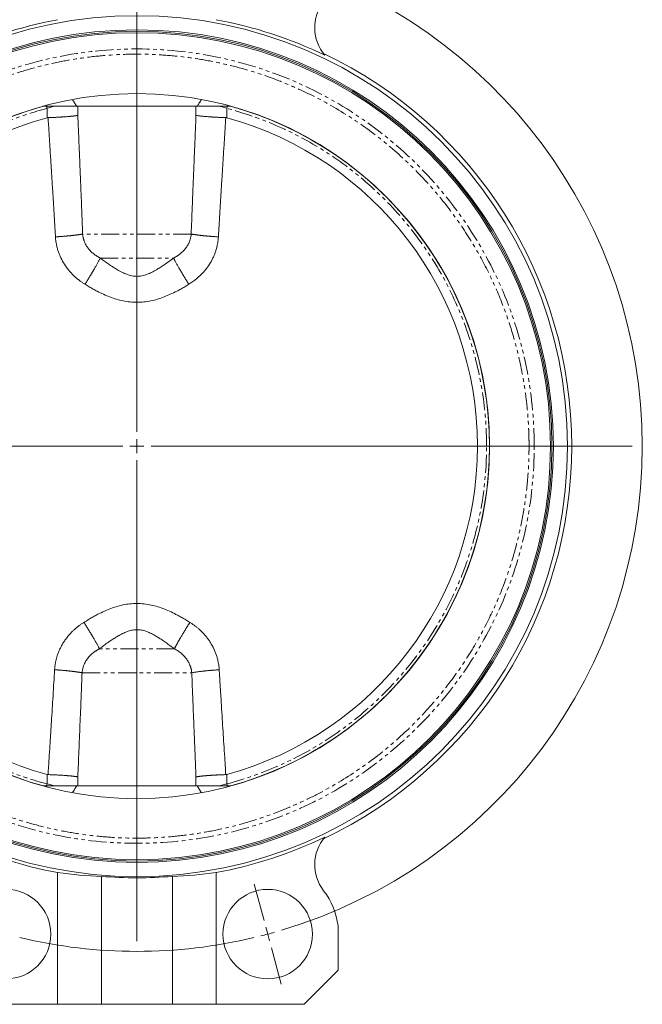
# Model space of a CAD drawing. Header units: millimetres. Extents: x -177 to 753, y -234 to 580.
# Tile 3 of 10: x -40 to 180, y 51 to 399. Entities that reach past the tile are written whole.
import ezdxf

# ---------------------------------------------------------------- set-up
doc = ezdxf.new("R2010")
doc.units = ezdxf.units.MM
doc.linetypes.add('PHANTOM', pattern=[12.7, 6.35, -1.27, 1.27, -1.27, 1.27, -1.27])

# ---------------------------------------------------------------- blocks, each defined once
blk = doc.blocks.new('SW_CENTERMARKSYMBOL_4')
at = {"color": 0, "linetype": 'Continuous', "lineweight": 0}
for p, q in [((46.17, -167.32), (46.17, 2.5)), ((46.17, -172.32), (46.17, -169.82)), ((41.17, -172.32), (-128.65, -172.32)), ((46.17, -172.32), (43.67, -172.32)), ((46.17, -172.32), (46.17, -174.82)), ((46.17, -172.32), (48.67, -172.32)), ((51.17, -172.32), (220.99, -172.32)), ((46.17, -177.32), (46.17, -347.14)), ((91.05, -339.81), (87.61, -326.97)), ((92.35, -344.64), (91.7, -342.23)), ((92.35, -344.64), (92.99, -347.06)), ((93.64, -349.47), (97.08, -362.32))]:
    blk.add_line(p, q, dxfattribs=at)
for start, end in [(286.6058, 73.3942), (285, 285.8029), (256.6058, 283.3942), (284.1971, 285)]:
    blk.add_arc((46.17, -172.32), 178.4, start, end, dxfattribs=at)

msp = doc.modelspace()

# ---------------------------------------------------------------- linework, layer by layer
at = {"color": 7, "linetype": 'Continuous', "lineweight": 15}
for p, q in [((-31.77, 368.14), (-19.87, 368.14)), ((-27.68, 368.14), (-30.34, 367.43)), ((-19.87, 368.14), (22.66, 368.14)), ((22.66, 368.14), (34.57, 368.14)), ((33.14, 367.43), (30.48, 368.14)), ((-30.34, 128.85), (-27.69, 128.14)), ((33.14, 128.85), (30.48, 128.14)), ((-19.87, 128.14), (-31.77, 128.14)), ((22.66, 128.14), (-19.87, 128.14)), ((34.57, 128.14), (22.66, 128.14)), ((-26.6, 51.14), (-26.6, 97.55)), ((29.4, 51.14), (29.4, 97.55)), ((-11.1, 96.22), (-11.1, 51.14)), ((13.9, 51.14), (13.9, 96.22)), ((72.4, 63.14), (72.4, 78.76)), ((60.4, 51.14), (72.4, 63.14)), ((-57.6, 51.14), (-26.6, 51.14)), ((-26.6, 51.14), (-11.1, 51.14)), ((-11.1, 51.14), (13.9, 51.14)), ((0.17, 51.04), (0.17, 51.14)), ((0.17, 51.04), (0.41, 51.04)), ((0.41, 51.04), (0.41, 51.14)), ((0.41, 51.04), (1.05, 51.04)), ((1.05, 51.04), (1.05, 51.14)), ((3.52, 51.04), (3.52, 51.14)), ((13.9, 51.14), (29.4, 51.14)), ((29.4, 51.14), (60.4, 51.14))]:
    msp.add_line(p, q, dxfattribs=at)
at = {"color": 8, "linetype": 'PHANTOM', "lineweight": 0}
for p, q in [((-30.34, 367.43), (-30.34, 364.07)), ((-19.46, 364.92), (-19.46, 368.14)), ((22.25, 368.14), (22.25, 364.92)), ((33.14, 364.07), (33.14, 367.43)), ((20.55, 323.04), (-17.76, 323.04)), ((-11.53, 314.56), (14.33, 314.56)), ((14.6, 176.58), (-11.81, 176.58)), ((-17.96, 168.1), (20.75, 168.1)), ((-30.34, 132.21), (-30.34, 128.85)), ((33.14, 132.21), (33.14, 128.85)), ((-19.46, 128.14), (-19.46, 131.36)), ((22.25, 131.36), (22.25, 128.14)), ((2.18, 51.04), (2.18, 51.14))]:
    msp.add_line(p, q, dxfattribs=at)
at = {"color": 7, "linetype": 'Continuous', "lineweight": 15}
for centre, radius in [((1.4, 248.14), 152), ((1.4, 248.14), 147), ((1.4, 248.14), 146.5), ((1.4, 248.14), 124.5), ((-44.78, 75.82), 15.8), ((47.57, 75.82), 15.8)]:
    msp.add_circle(centre, radius, dxfattribs=at)
for centre, radius, start, end in [((79.16, 395.93), 15, 142.1698, 220.5162), ((1.4, 248.14), 153.17, 100.5333, 115.6756), ((1.4, 248.14), 153.17, 64.3244, 79.4667), ((1.4, 248.14), 146, 0, 180), ((1.4, 248.14), 153.5, 295.4135, 64.5865), ((1.4, 248.14), 124.45, 105.3682, 254.6318), ((1.4, 248.14), 124.45, 285.3682, 74.6318), ((1.4, 248.14), 120.2, 105.3112, 254.6888), ((1.4, 248.14), 120.2, 285.3112, 74.6888), ((1.4, 248.14), 146, 180, 360), ((1.4, 248.14), 153.17, 244.3244, 259.4667), ((1.4, 248.14), 153.17, 280.5333, 295.6756), ((79.16, 100.35), 15, 139.4838, 217.8302), ((1.4, 248.14), 152.43, 265.2963, 274.7037), ((47.57, 75.82), 25, 6.7506, 37.8302)]:
    msp.add_arc(centre, radius, start, end, dxfattribs=at)
at = {"color": 8, "linetype": 'PHANTOM', "lineweight": 0}
for start, end in [(0, 180), (180, 0)]:
    msp.add_arc((1.4, 248.14), 140.25, start, end, dxfattribs=at)
at = {"color": 7, "linetype": 'Continuous', "lineweight": 15}
for centre, start_param, end_param in [((-5.37, 248.14), 4.572436, 4.674708), ((8.16, 248.14), 4.75007, 4.852342)]:
    msp.add_ellipse(centre, major_axis=(152.22, 0), ratio=0.999012, start_param=start_param, end_param=end_param, dxfattribs=at)
at = {"color": 8, "linetype": 'PHANTOM', "lineweight": 0}
for points, knots in [([(139.81, 248.14), (139.81, 248.51), (139.81, 249.26), (139.8, 250.37), (139.78, 251.49), (139.74, 252.6), (139.7, 253.72), (139.65, 254.83), (139.6, 255.95), (139.45, 258.27), (139.17, 261.8), (138.6, 266.62), (137.86, 271.52), (136.89, 276.59), (135.72, 281.72), (133.79, 288.85), (130.71, 297.98), (125.88, 309.09), (119.74, 320.33), (112.18, 331.51), (103.09, 342.42), (92.44, 352.77), (80.23, 362.28), (68.91, 369.19), (59.19, 374), (51.54, 377.25), (43.62, 380.05), (35.47, 382.39), (27.12, 384.24), (18.63, 385.57), (10.04, 386.38), (1.4, 386.65), (-7.25, 386.38), (-15.84, 385.57), (-24.33, 384.24), (-32.68, 382.39), (-40.83, 380.05), (-48.75, 377.25), (-56.4, 374), (-66.12, 369.19), (-77.44, 362.28), (-89.64, 352.77), (-100.3, 342.42), (-109.38, 331.51), (-116.95, 320.33), (-123.09, 309.09), (-127.92, 297.98), (-130.99, 288.85), (-132.92, 281.72), (-134.1, 276.59), (-135.06, 271.52), (-135.81, 266.62), (-136.37, 261.8), (-136.69, 257.9), (-136.86, 254.83), (-136.95, 252.6), (-137.01, 250.37), (-137.02, 248.88), (-137.02, 248.14)], [0, 0, 0, 0, 0.0025673, 0.0051341, 0.0077006, 0.010267, 0.0128334, 0.0154001, 0.017967, 0.0205346, 0.0314613, 0.0423891, 0.0540137, 0.0656394, 0.0779968, 0.0903553, 0.1165926, 0.144404, 0.1738197, 0.204846, 0.2374593, 0.2716004, 0.3071697, 0.3440234, 0.3628831, 0.3819903, 0.4013148, 0.4208243, 0.4404842, 0.4602586, 0.48011, 0.5000001, 0.5198902, 0.5397416, 0.559516, 0.5791759, 0.5986854, 0.6180099, 0.637117, 0.6559768, 0.6928305, 0.7283998, 0.7625409, 0.7951542, 0.8261804, 0.8555961, 0.8834076, 0.9096449, 0.9220022, 0.9343608, 0.9459853, 0.957611, 0.9685377, 0.9794656, 0.9845996, 0.9897325, 0.9948655, 1, 1, 1, 1]), ([(-30.34, 367.43), (-35.15, 366.15), (-40.1, 364.52), (-50.18, 360.42), (-55.32, 357.94), (-65.59, 351.99), (-70.73, 348.52), (-80.76, 340.49), (-85.65, 335.93), (-92.57, 328.26), (-94.81, 325.56), (-99.1, 319.9), (-101.16, 316.94), (-105.04, 310.76), (-106.87, 307.54), (-110.27, 300.88), (-111.83, 297.44), (-114.66, 290.35), (-115.92, 286.71), (-118.11, 279.28), (-119.04, 275.49), (-120.53, 267.8), (-121.09, 263.9), (-121.85, 256.05), (-122.04, 252.09), (-122.04, 244.19), (-121.85, 240.23), (-121.09, 232.38), (-120.53, 228.48), (-119.04, 220.79), (-118.11, 217), (-115.92, 209.57), (-114.66, 205.93), (-111.83, 198.84), (-110.27, 195.4), (-106.87, 188.74), (-105.04, 185.52), (-101.16, 179.34), (-99.1, 176.38), (-94.81, 170.72), (-92.57, 168.02), (-85.65, 160.35), (-80.76, 155.79), (-70.73, 147.76), (-65.59, 144.29), (-55.32, 138.34), (-50.18, 135.86), (-40.1, 131.76), (-35.15, 130.13), (-30.34, 128.85)], [0, 0, 0, 0, 0.0625, 0.0625, 0.125, 0.125, 0.1875, 0.1875, 0.25, 0.25, 0.28125, 0.28125, 0.3125, 0.3125, 0.34375, 0.34375, 0.375, 0.375, 0.40625, 0.40625, 0.4375, 0.4375, 0.46875, 0.46875, 0.5, 0.5, 0.53125, 0.53125, 0.5625, 0.5625, 0.59375, 0.59375, 0.625, 0.625, 0.65625, 0.65625, 0.6875, 0.6875, 0.71875, 0.71875, 0.75, 0.75, 0.8125, 0.8125, 0.875, 0.875, 0.9375, 0.9375, 1, 1, 1, 1]), ([(124.83, 248.14), (124.83, 254.41), (124.35, 260.84), (122.31, 273.82), (120.75, 280.36), (116.49, 293.27), (113.79, 299.64), (107.31, 311.92), (103.52, 317.82), (95, 328.91), (90.26, 334.09), (80.06, 343.52), (74.6, 347.76), (63.22, 355.2), (57.3, 358.39), (45.29, 363.7), (39.2, 365.82), (33.14, 367.43)], [0, 0, 0, 0, 0.125, 0.125, 0.25, 0.25, 0.375, 0.375, 0.5, 0.5, 0.625, 0.625, 0.75, 0.75, 0.875, 0.875, 1, 1, 1, 1]), ([(-137.02, 248.14), (-137.02, 247.77), (-137.02, 247.02), (-137, 245.91), (-136.98, 244.79), (-136.95, 243.68), (-136.91, 242.56), (-136.86, 241.45), (-136.8, 240.33), (-136.66, 238.01), (-136.37, 234.48), (-135.81, 229.66), (-135.06, 224.76), (-134.1, 219.69), (-132.92, 214.56), (-130.99, 207.43), (-127.92, 198.3), (-123.09, 187.19), (-116.95, 175.95), (-109.38, 164.77), (-100.3, 153.86), (-89.64, 143.51), (-77.44, 134), (-66.12, 127.09), (-56.4, 122.28), (-48.75, 119.03), (-40.83, 116.23), (-32.68, 113.89), (-24.33, 112.04), (-15.84, 110.71), (-7.25, 109.9), (1.4, 109.63), (10.04, 109.9), (18.63, 110.71), (27.12, 112.04), (35.47, 113.89), (43.62, 116.23), (51.54, 119.03), (59.19, 122.28), (68.91, 127.09), (80.23, 134), (92.44, 143.51), (103.09, 153.86), (112.18, 164.77), (119.74, 175.95), (125.88, 187.19), (130.71, 198.3), (133.79, 207.43), (135.72, 214.56), (136.89, 219.69), (137.86, 224.76), (138.6, 229.66), (139.17, 234.48), (139.48, 238.38), (139.66, 241.45), (139.75, 243.68), (139.8, 245.91), (139.81, 247.4), (139.81, 248.14)], [0, 0, 0, 0, 0.002567, 0.005134, 0.007701, 0.010267, 0.012833, 0.0154, 0.017967, 0.020535, 0.031461, 0.042389, 0.054014, 0.065639, 0.077997, 0.090355, 0.116593, 0.144404, 0.17382, 0.204846, 0.237459, 0.2716, 0.30717, 0.344023, 0.362883, 0.38199, 0.401315, 0.420824, 0.440484, 0.460259, 0.48011, 0.5, 0.51989, 0.539742, 0.559516, 0.579176, 0.598685, 0.61801, 0.637117, 0.655977, 0.692831, 0.7284, 0.762541, 0.795154, 0.82618, 0.855596, 0.883408, 0.909645, 0.922002, 0.934361, 0.945985, 0.957611, 0.968538, 0.979466, 0.9846, 0.989733, 0.994866, 1, 1, 1, 1]), ([(33.14, 128.85), (39.2, 130.46), (45.29, 132.58), (57.3, 137.89), (63.22, 141.08), (74.6, 148.52), (80.06, 152.76), (90.26, 162.19), (95, 167.37), (103.52, 178.46), (107.31, 184.36), (113.79, 196.64), (116.49, 203.01), (120.75, 215.92), (122.31, 222.46), (124.35, 235.44), (124.83, 241.87), (124.83, 248.14)], [0, 0, 0, 0, 0.125, 0.125, 0.25, 0.25, 0.375, 0.375, 0.5, 0.5, 0.625, 0.625, 0.75, 0.75, 0.875, 0.875, 1, 1, 1, 1]), ([(124.83, 248.14), (124.95, 248.14), (125.08, 248.14), (125.32, 248.14), (125.44, 248.14), (125.63, 248.14), (125.71, 248.14), (125.81, 248.14), (125.83, 248.14), (125.83, 248.14)], [0, 0, 0, 0, 0.25, 0.25, 0.5, 0.5, 0.75, 0.75, 1, 1, 1, 1]), ([(141.65, 248.14), (141.57, 248.14), (141.47, 248.14), (141.23, 248.14), (141.08, 248.14), (140.74, 248.14), (140.56, 248.14), (140.19, 248.14), (140, 248.14), (139.81, 248.14)], [0, 0, 0, 0, 0.25, 0.25, 0.5, 0.5, 0.75, 0.75, 1, 1, 1, 1]), ([(141.65, 248.14), (141.75, 248.14), (141.88, 248.14), (142.25, 248.14), (142.49, 248.14), (143.08, 248.14), (143.43, 248.14), (144.2, 248.14), (144.61, 248.14), (145.41, 248.14), (145.79, 248.14), (146.43, 248.14), (146.69, 248.14), (147.08, 248.14), (147.21, 248.14), (147.37, 248.14), (147.4, 248.14), (147.4, 248.14)], [0, 0, 0, 0, 0.125, 0.125, 0.25, 0.25, 0.375, 0.375, 0.5, 0.5, 0.625, 0.625, 0.75, 0.75, 0.875, 0.875, 1, 1, 1, 1])]:
    msp.add_open_spline(points, degree=3, knots=knots, dxfattribs=at)
at = {"color": 7, "linetype": 'Continuous', "lineweight": 15}
for points, knots in [([(-19.87, 368.14), (-20.12, 368.53), (-20.63, 369.33), (-21.13, 370.13), (-21.39, 370.54)], [0, 0, 0, 0, 0.491797, 1, 1, 1, 1]), ([(24.18, 370.54), (23.93, 370.13), (23.42, 369.33), (22.91, 368.53), (22.66, 368.14)], [0, 0, 0, 0, 0.508203, 1, 1, 1, 1]), ([(-30.53, 368.14), (-30.53, 368.13), (-30.52, 368.08), (-30.48, 367.96), (-30.42, 367.73), (-30.38, 367.55), (-30.34, 367.43)], [0, 0, 0, 0, 0.06737, 0.312678, 0.552987, 1, 1, 1, 1]), ([(33.33, 368.14), (33.32, 368.13), (33.31, 368.08), (33.28, 367.96), (33.22, 367.73), (33.17, 367.55), (33.14, 367.43)], [0, 0, 0, 0, 0.0673701, 0.3126782, 0.5529872, 1, 1, 1, 1]), ([(-19.46, 364.92), (-19.52, 364.92), (-19.63, 364.9), (-19.81, 364.87), (-20, 364.84), (-20.2, 364.81), (-20.41, 364.78), (-20.63, 364.76), (-20.86, 364.73), (-21.1, 364.7), (-21.36, 364.67), (-21.62, 364.64), (-21.89, 364.62), (-22.18, 364.59), (-22.47, 364.56), (-22.78, 364.54), (-23.1, 364.51), (-23.43, 364.48), (-23.77, 364.46), (-24.12, 364.43), (-24.48, 364.4), (-24.86, 364.38), (-25.25, 364.35), (-25.65, 364.33), (-26.07, 364.3), (-26.5, 364.28), (-26.95, 364.25), (-27.41, 364.23), (-27.88, 364.21), (-28.38, 364.19), (-28.89, 364.17), (-29.42, 364.15), (-29.78, 364.14), (-29.96, 364.13)], [0, 0, 0, 0, 0.029256, 0.058452, 0.087591, 0.116687, 0.145763, 0.174844, 0.203962, 0.233146, 0.26243, 0.291839, 0.321402, 0.351144, 0.381094, 0.411279, 0.44173, 0.472475, 0.503548, 0.534984, 0.566819, 0.599093, 0.63185, 0.665138, 0.699009, 0.73352, 0.768737, 0.804738, 0.841613, 0.879464, 0.918402, 0.958543, 1, 1, 1, 1]), ([(-27.36, 322.03), (-27.41, 322.87), (-27.51, 324.58), (-27.66, 327.17), (-27.82, 329.85), (-28.03, 333.37), (-28.31, 337.8), (-28.63, 343.02), (-28.97, 348.33), (-29.3, 353.54), (-29.63, 358.84), (-29.85, 362.34), (-29.96, 364.13)], [0, 0, 0, 0, 0.059615, 0.121152, 0.184614, 0.250001, 0.371426, 0.500004, 0.621639, 0.750001, 0.871794, 1, 1, 1, 1]), ([(-17.76, 323.04), (-17.82, 324.58), (-17.92, 327.28), (-18.06, 330.77), (-18.2, 334.38), (-18.37, 338.66), (-18.59, 343.95), (-18.81, 349.28), (-19.03, 354.52), (-19.25, 359.69), (-19.39, 363.18), (-19.46, 364.92)], [0, 0, 0, 0, 0.109897, 0.19323, 0.25, 0.367912, 0.5, 0.628838, 0.75, 0.875003, 1, 1, 1, 1]), ([(20.55, 323.04), (20.61, 324.58), (20.72, 327.28), (20.85, 330.77), (20.99, 334.37), (21.17, 338.66), (21.38, 343.95), (21.6, 349.28), (21.82, 354.52), (22.04, 359.69), (22.18, 363.18), (22.25, 364.92)], [0, 0, 0, 0, 0.109859, 0.193191, 0.25, 0.367913, 0.5, 0.628837, 0.75, 0.875003, 1, 1, 1, 1]), ([(32.76, 364.13), (32.64, 364.14), (32.39, 364.14), (32.02, 364.16), (31.66, 364.17), (31.29, 364.19), (30.92, 364.2), (30.55, 364.22), (30.18, 364.24), (29.81, 364.26), (29.44, 364.27), (29.07, 364.29), (28.7, 364.31), (28.34, 364.34), (27.97, 364.36), (27.6, 364.38), (27.24, 364.41), (26.88, 364.43), (26.43, 364.47), (25.91, 364.51), (25.33, 364.56), (24.79, 364.61), (24.28, 364.66), (23.81, 364.71), (23.36, 364.76), (22.96, 364.82), (22.58, 364.87), (22.36, 364.91), (22.25, 364.92)], [0, 0, 0, 0, 0.027658, 0.055451, 0.083383, 0.111463, 0.139703, 0.168124, 0.196746, 0.225594, 0.254693, 0.284069, 0.313747, 0.343752, 0.374113, 0.404859, 0.436021, 0.467634, 0.499738, 0.556237, 0.612044, 0.667354, 0.722357, 0.777244, 0.832224, 0.887534, 0.943405, 1, 1, 1, 1]), ([(32.76, 364.13), (32.7, 363.22), (32.59, 361.43), (32.42, 358.77), (32.26, 356.18), (32.04, 352.67), (31.76, 348.33), (31.43, 343.02), (31.1, 337.8), (30.77, 332.48), (30.46, 327.25), (30.25, 323.74), (30.16, 322.03)], [0, 0, 0, 0, 0.064905, 0.128206, 0.189904, 0.249999, 0.378362, 0.499997, 0.628575, 0.749999, 0.878848, 1, 1, 1, 1]), ([(-27.36, 322.03), (-27.25, 322.04), (-27.02, 322.05), (-26.67, 322.08), (-26.33, 322.1), (-26, 322.12), (-25.67, 322.14), (-25.35, 322.17), (-25.03, 322.19), (-24.71, 322.22), (-24.4, 322.24), (-24.1, 322.27), (-23.79, 322.29), (-23.5, 322.32), (-23.2, 322.35), (-22.91, 322.37), (-22.63, 322.4), (-22.34, 322.43), (-22.06, 322.46), (-21.79, 322.49), (-21.52, 322.52), (-21.25, 322.55), (-20.99, 322.58), (-20.73, 322.61), (-20.47, 322.64), (-20.22, 322.67), (-19.98, 322.7), (-19.73, 322.73), (-19.49, 322.76), (-19.26, 322.8), (-19.03, 322.83), (-18.81, 322.86), (-18.59, 322.9), (-18.37, 322.93), (-18.16, 322.97), (-17.96, 323), (-17.83, 323.03), (-17.76, 323.04)], [0, 0, 0, 0, 0.03046, 0.060551, 0.090294, 0.119713, 0.148833, 0.17768, 0.206282, 0.234664, 0.262855, 0.290882, 0.318769, 0.346541, 0.374219, 0.401824, 0.429376, 0.456893, 0.484394, 0.511898, 0.539424, 0.566991, 0.594617, 0.622321, 0.650124, 0.678047, 0.70611, 0.734337, 0.762751, 0.791378, 0.820243, 0.849375, 0.878803, 0.908555, 0.938656, 0.96913, 1, 1, 1, 1]), ([(-16.92, 305.29), (-17.06, 305.38), (-17.35, 305.56), (-17.78, 305.85), (-18.2, 306.14), (-18.62, 306.44), (-19.23, 306.9), (-20.02, 307.55), (-20.97, 308.41), (-21.86, 309.32), (-22.99, 310.61), (-24.25, 312.35), (-25.29, 314.21), (-25.97, 315.77), (-26.41, 316.97), (-26.78, 318.21), (-27.03, 319.33), (-27.19, 320.32), (-27.3, 321.17), (-27.34, 321.74), (-27.36, 322.03)], [0, 0, 0, 0, 0.024948, 0.049923, 0.074937, 0.100004, 0.125137, 0.187013, 0.249367, 0.311458, 0.374198, 0.499576, 0.623673, 0.68555, 0.748304, 0.810811, 0.874196, 0.915779, 0.957687, 1, 1, 1, 1]), ([(-17.76, 323.04), (-17.75, 322.94), (-17.73, 322.73), (-17.69, 322.43), (-17.64, 322.12), (-17.59, 321.82), (-17.52, 321.52), (-17.44, 321.22), (-17.35, 320.92), (-17.25, 320.63), (-17.01, 320), (-16.56, 319.08), (-15.8, 317.93), (-14.88, 316.9), (-14.03, 316.14), (-13.3, 315.6), (-12.73, 315.22), (-12.14, 314.87), (-11.74, 314.66), (-11.53, 314.56)], [0, 0, 0, 0, 0.02776, 0.055558, 0.083399, 0.111286, 0.139223, 0.167214, 0.195262, 0.223373, 0.25155, 0.376168, 0.501558, 0.626044, 0.751268, 0.81317, 0.87519, 0.937431, 1, 1, 1, 1]), ([(14.33, 314.56), (14.45, 314.62), (14.68, 314.73), (15.02, 314.93), (15.36, 315.12), (15.69, 315.33), (16.02, 315.55), (16.33, 315.78), (16.91, 316.22), (17.69, 316.91), (18.6, 317.95), (19.37, 319.1), (19.85, 320.1), (20.13, 320.88), (20.29, 321.41), (20.41, 321.95), (20.5, 322.49), (20.54, 322.86), (20.55, 323.04)], [0, 0, 0, 0, 0.0359883, 0.071853, 0.1076147, 0.1432936, 0.1789099, 0.2144831, 0.2500322, 0.3755591, 0.5003445, 0.6257866, 0.7504549, 0.8007196, 0.8507832, 0.9006696, 0.9504015, 1, 1, 1, 1]), ([(30.16, 322.03), (30.15, 321.89), (30.13, 321.6), (30.09, 321.17), (30.04, 320.75), (29.98, 320.32), (29.92, 319.91), (29.79, 319.21), (29.58, 318.24), (29.22, 317.01), (28.78, 315.8), (28.09, 314.23), (27.06, 312.37), (25.8, 310.63), (24.67, 309.34), (23.77, 308.42), (22.82, 307.55), (21.94, 306.83), (21.14, 306.24), (20.43, 305.75), (19.95, 305.44), (19.71, 305.29)], [0, 0, 0, 0, 0.021098, 0.0420862, 0.0629745, 0.0837727, 0.1044905, 0.1251372, 0.1877701, 0.2495457, 0.3127354, 0.3750351, 0.4997422, 0.6244183, 0.6875217, 0.7499683, 0.8125978, 0.8747443, 0.9166353, 0.9583666, 1, 1, 1, 1]), ([(30.16, 322.03), (30.04, 322.04), (29.81, 322.05), (29.46, 322.08), (29.12, 322.1), (28.78, 322.12), (28.45, 322.14), (28.13, 322.17), (27.81, 322.19), (27.49, 322.22), (27.18, 322.24), (26.87, 322.27), (26.57, 322.3), (26.27, 322.32), (25.97, 322.35), (25.68, 322.38), (25.4, 322.4), (25.11, 322.43), (24.84, 322.46), (24.56, 322.49), (24.29, 322.52), (24.02, 322.55), (23.76, 322.58), (23.5, 322.61), (23.25, 322.64), (23, 322.67), (22.75, 322.7), (22.51, 322.73), (22.28, 322.77), (22.04, 322.8), (21.82, 322.83), (21.59, 322.87), (21.37, 322.9), (21.16, 322.93), (20.95, 322.97), (20.75, 323), (20.62, 323.03), (20.55, 323.04)], [0, 0, 0, 0, 0.030733, 0.061075, 0.091047, 0.120675, 0.149984, 0.179001, 0.207754, 0.236273, 0.264584, 0.292715, 0.320694, 0.348544, 0.376286, 0.403941, 0.431529, 0.45907, 0.486582, 0.514084, 0.541595, 0.569134, 0.596719, 0.62437, 0.652106, 0.679949, 0.707919, 0.736038, 0.76433, 0.792819, 0.821532, 0.850495, 0.879738, 0.909286, 0.939164, 0.969395, 1, 1, 1, 1]), ([(-16.92, 305.29), (-16.85, 305.39), (-16.73, 305.6), (-16.54, 305.9), (-16.35, 306.21), (-16.16, 306.51), (-15.98, 306.81), (-15.8, 307.11), (-15.62, 307.41), (-15.44, 307.7), (-15.26, 307.99), (-15.09, 308.28), (-14.92, 308.57), (-14.74, 308.86), (-14.58, 309.14), (-14.41, 309.43), (-14.24, 309.71), (-14.08, 309.98), (-13.92, 310.26), (-13.71, 310.63), (-13.45, 311.07), (-13.16, 311.58), (-12.88, 312.07), (-12.61, 312.54), (-12.37, 312.99), (-12.13, 313.42), (-11.92, 313.82), (-11.72, 314.2), (-11.6, 314.44), (-11.53, 314.56)], [0, 0, 0, 0, 0.028642, 0.057057, 0.085266, 0.113293, 0.141162, 0.168897, 0.196524, 0.224068, 0.251555, 0.279009, 0.306453, 0.333911, 0.361406, 0.388961, 0.4166, 0.444346, 0.472226, 0.500263, 0.55616, 0.611535, 0.666554, 0.721394, 0.776245, 0.831321, 0.886842, 0.943017, 1, 1, 1, 1]), ([(-11.53, 314.56), (-11.27, 314.36), (-10.77, 313.98), (-10.01, 313.43), (-9.29, 312.91), (-8.59, 312.42), (-7.91, 311.96), (-7.27, 311.53), (-6.65, 311.13), (-6.06, 310.77), (-5.11, 310.2), (-3.84, 309.51), (-2.14, 308.75), (-0.42, 308.23), (1.4, 308.03), (3.21, 308.23), (4.94, 308.75), (6.64, 309.51), (8.16, 310.34), (9.64, 311.25), (11.08, 312.21), (12.67, 313.32), (13.76, 314.13), (14.33, 314.56)], [0, 0, 0, 0, 0.0331612, 0.0649606, 0.095404, 0.124498, 0.1522504, 0.1786679, 0.2037573, 0.2275259, 0.2499814, 0.3173614, 0.3750637, 0.4406984, 0.5000197, 0.5593303, 0.6249717, 0.6827476, 0.7500471, 0.8022795, 0.8612955, 0.9271753, 1, 1, 1, 1]), ([(19.71, 305.29), (19.65, 305.39), (19.52, 305.6), (19.33, 305.9), (19.14, 306.21), (18.96, 306.51), (18.77, 306.81), (18.59, 307.11), (18.41, 307.4), (18.24, 307.7), (18.06, 307.99), (17.88, 308.28), (17.71, 308.57), (17.54, 308.85), (17.37, 309.14), (17.21, 309.42), (17.04, 309.7), (16.88, 309.98), (16.72, 310.26), (16.5, 310.62), (16.25, 311.06), (15.95, 311.58), (15.67, 312.07), (15.41, 312.54), (15.16, 312.99), (14.93, 313.42), (14.71, 313.82), (14.51, 314.2), (14.39, 314.44), (14.33, 314.56)], [0, 0, 0, 0, 0.0285616, 0.0569041, 0.0850483, 0.1130168, 0.1408334, 0.1685228, 0.1961103, 0.223621, 0.2510799, 0.2785111, 0.3059384, 0.333385, 0.3608738, 0.3884283, 0.4160718, 0.4438286, 0.4717236, 0.4997825, 0.5556476, 0.6110075, 0.6660311, 0.7208948, 0.7757921, 0.8309373, 0.8865554, 0.9428565, 1, 1, 1, 1]), ([(19.71, 305.29), (19.47, 305.14), (18.99, 304.85), (18.27, 304.42), (17.55, 304), (16.85, 303.61), (16.14, 303.22), (14.94, 302.59), (13.23, 301.75), (10.96, 300.8), (8.66, 300), (6.28, 299.39), (3.86, 299.01), (1.4, 298.88), (-1.05, 299.01), (-3.47, 299.39), (-5.85, 300), (-8.16, 300.79), (-10.42, 301.75), (-12.37, 302.7), (-14.06, 303.6), (-15.48, 304.42), (-16.43, 305), (-16.92, 305.29)], [0, 0, 0, 0, 0.021738, 0.043105, 0.064112, 0.084768, 0.105086, 0.125077, 0.189173, 0.250194, 0.312697, 0.374923, 0.437337, 0.500008, 0.562094, 0.624208, 0.686847, 0.749407, 0.810466, 0.874603, 0.915012, 0.956781, 1, 1, 1, 1]), ([(-17.31, 185.92), (-17.06, 186.07), (-16.56, 186.38), (-15.82, 186.83), (-15.09, 187.26), (-14.37, 187.68), (-13.66, 188.08), (-12.43, 188.74), (-10.69, 189.61), (-8.36, 190.61), (-6, 191.45), (-3.56, 192.09), (-1.1, 192.49), (1.41, 192.63), (3.92, 192.48), (6.39, 192.08), (8.82, 191.44), (11.18, 190.6), (13.5, 189.6), (15.48, 188.61), (17.19, 187.67), (18.64, 186.83), (19.61, 186.23), (20.1, 185.92)], [0, 0, 0, 0, 0.021937, 0.043451, 0.064552, 0.085252, 0.105562, 0.125496, 0.189465, 0.250645, 0.314569, 0.375862, 0.438026, 0.500088, 0.562614, 0.625144, 0.68622, 0.749918, 0.811116, 0.874968, 0.915005, 0.956651, 1, 1, 1, 1]), ([(-27.66, 169.18), (-27.65, 169.32), (-27.63, 169.61), (-27.59, 170.04), (-27.54, 170.47), (-27.48, 170.9), (-27.42, 171.32), (-27.34, 171.74), (-27.26, 172.15), (-27.16, 172.56), (-27.06, 172.97), (-26.95, 173.37), (-26.84, 173.77), (-26.62, 174.45), (-26.29, 175.38), (-25.78, 176.56), (-25.2, 177.7), (-24.55, 178.8), (-23.83, 179.86), (-23.06, 180.88), (-22.22, 181.85), (-21.39, 182.71), (-20.58, 183.47), (-19.8, 184.14), (-18.99, 184.77), (-18.16, 185.37), (-17.59, 185.73), (-17.31, 185.92)], [0, 0, 0, 0, 0.021362, 0.042587, 0.063687, 0.084671, 0.105548, 0.126329, 0.147022, 0.167637, 0.188183, 0.20867, 0.229105, 0.249498, 0.312292, 0.374659, 0.437746, 0.499699, 0.562384, 0.624607, 0.687644, 0.749884, 0.800421, 0.850595, 0.900513, 0.95028, 1, 1, 1, 1]), ([(-17.31, 185.92), (-17.24, 185.82), (-17.11, 185.61), (-16.92, 185.31), (-16.73, 185), (-16.54, 184.7), (-16.35, 184.4), (-16.17, 184.1), (-15.98, 183.8), (-15.8, 183.5), (-15.62, 183.21), (-15.44, 182.92), (-15.26, 182.62), (-15.09, 182.33), (-14.91, 182.05), (-14.74, 181.76), (-14.57, 181.47), (-14.4, 181.19), (-14.23, 180.91), (-14.01, 180.54), (-13.75, 180.08), (-13.45, 179.57), (-13.17, 179.07), (-12.9, 178.6), (-12.65, 178.15), (-12.41, 177.72), (-12.19, 177.32), (-11.99, 176.93), (-11.87, 176.7), (-11.81, 176.58)], [0, 0, 0, 0, 0.028281, 0.056363, 0.084278, 0.112053, 0.139714, 0.167287, 0.194798, 0.222269, 0.249727, 0.277193, 0.304693, 0.332249, 0.359887, 0.38763, 0.415503, 0.443532, 0.471741, 0.500159, 0.556346, 0.611933, 0.667098, 0.722022, 0.776894, 0.831914, 0.887292, 0.943246, 1, 1, 1, 1]), ([(14.6, 176.58), (14.64, 176.65), (14.7, 176.77), (14.8, 176.96), (14.91, 177.16), (15.02, 177.37), (15.13, 177.58), (15.25, 177.8), (15.37, 178.03), (15.5, 178.26), (15.63, 178.5), (15.77, 178.74), (15.91, 178.99), (16.06, 179.25), (16.21, 179.51), (16.37, 179.78), (16.53, 180.06), (16.69, 180.34), (16.91, 180.71), (17.19, 181.18), (17.52, 181.74), (17.87, 182.32), (18.22, 182.9), (18.58, 183.49), (18.95, 184.08), (19.33, 184.69), (19.71, 185.3), (19.97, 185.71), (20.1, 185.92)], [0, 0, 0, 0, 0.030363, 0.060484, 0.090359, 0.120004, 0.14945, 0.178735, 0.207897, 0.236974, 0.265998, 0.295002, 0.324015, 0.353064, 0.382177, 0.411379, 0.440697, 0.470156, 0.499782, 0.555703, 0.611078, 0.666108, 0.720987, 0.775905, 0.831059, 0.886654, 0.942901, 1, 1, 1, 1]), ([(20.1, 185.92), (20.24, 185.83), (20.53, 185.65), (20.95, 185.36), (21.37, 185.07), (21.78, 184.77), (22.18, 184.46), (22.58, 184.14), (22.97, 183.81), (23.36, 183.47), (23.74, 183.13), (24.29, 182.6), (25, 181.86), (25.84, 180.89), (26.62, 179.87), (27.56, 178.47), (28.59, 176.61), (29.38, 174.63), (29.86, 172.99), (30.11, 171.88), (30.28, 170.89), (30.39, 170.04), (30.43, 169.46), (30.45, 169.18)], [0, 0, 0, 0, 0.024788, 0.049576, 0.074375, 0.0992, 0.124061, 0.148974, 0.17395, 0.199002, 0.224145, 0.249392, 0.311442, 0.374454, 0.436892, 0.499651, 0.622375, 0.748299, 0.810648, 0.873927, 0.915654, 0.957653, 1, 1, 1, 1]), ([(-11.81, 176.58), (-11.55, 176.78), (-11.04, 177.17), (-10.28, 177.74), (-9.54, 178.28), (-8.82, 178.79), (-8.12, 179.27), (-7.44, 179.73), (-6.78, 180.16), (-6.14, 180.57), (-5.52, 180.95), (-4.83, 181.34), (-4.09, 181.75), (-3.02, 182.28), (-1.72, 182.82), (-0.15, 183.24), (1.42, 183.38), (2.99, 183.23), (4.56, 182.8), (5.86, 182.26), (6.93, 181.73), (7.88, 181.2), (9, 180.53), (10.29, 179.7), (11.66, 178.76), (13.11, 177.71), (14.09, 176.97), (14.6, 176.58)], [0, 0, 0, 0, 0.032552, 0.06401, 0.094383, 0.123685, 0.151933, 0.179143, 0.20534, 0.230549, 0.2548, 0.278129, 0.309667, 0.339499, 0.39681, 0.449881, 0.500559, 0.551741, 0.60514, 0.662177, 0.692069, 0.723672, 0.771006, 0.822114, 0.877218, 0.936475, 1, 1, 1, 1]), ([(-11.81, 176.58), (-11.93, 176.52), (-12.16, 176.4), (-12.5, 176.21), (-12.83, 176.01), (-13.16, 175.8), (-13.48, 175.58), (-13.79, 175.35), (-14.36, 174.91), (-15.13, 174.21), (-16.03, 173.17), (-16.78, 172.02), (-17.26, 171.03), (-17.53, 170.25), (-17.69, 169.72), (-17.81, 169.19), (-17.9, 168.64), (-17.94, 168.28), (-17.96, 168.1)], [0, 0, 0, 0, 0.0359517, 0.0717986, 0.1075606, 0.1432571, 0.1789072, 0.2145295, 0.250142, 0.3755466, 0.5003993, 0.6257732, 0.7504993, 0.8007397, 0.8507921, 0.9006749, 0.9504056, 1, 1, 1, 1]), ([(20.75, 168.1), (20.74, 168.2), (20.72, 168.4), (20.68, 168.71), (20.63, 169.01), (20.58, 169.31), (20.51, 169.61), (20.43, 169.91), (20.34, 170.21), (20.24, 170.5), (20.01, 171.12), (19.57, 172.04), (18.81, 173.19), (17.91, 174.22), (17.07, 174.98), (16.35, 175.53), (15.79, 175.91), (15.21, 176.27), (14.8, 176.48), (14.6, 176.58)], [0, 0, 0, 0, 0.027767, 0.055575, 0.083426, 0.111323, 0.139269, 0.167266, 0.195318, 0.223429, 0.251601, 0.376241, 0.501526, 0.626109, 0.751243, 0.813225, 0.875279, 0.937503, 1, 1, 1, 1]), ([(-29.96, 132.15), (-29.91, 133.1), (-29.79, 134.97), (-29.61, 137.75), (-29.44, 140.46), (-29.28, 143.1), (-29.11, 145.67), (-28.95, 148.18), (-28.75, 151.41), (-28.5, 155.31), (-28.21, 159.98), (-27.93, 164.58), (-27.75, 167.67), (-27.66, 169.18)], [0, 0, 0, 0, 0.0770361, 0.152202, 0.2254982, 0.2969252, 0.3664839, 0.4341753, 0.5000006, 0.6280825, 0.7499967, 0.8782799, 1, 1, 1, 1]), ([(-27.66, 169.18), (-27.54, 169.17), (-27.3, 169.15), (-26.95, 169.13), (-26.6, 169.11), (-26.26, 169.08), (-25.92, 169.06), (-25.59, 169.03), (-25.27, 169.01), (-24.94, 168.98), (-24.63, 168.95), (-24.32, 168.93), (-24.01, 168.9), (-23.71, 168.87), (-23.41, 168.84), (-23.11, 168.81), (-22.82, 168.78), (-22.54, 168.75), (-22.26, 168.72), (-21.98, 168.69), (-21.71, 168.66), (-21.44, 168.63), (-21.17, 168.6), (-20.91, 168.56), (-20.66, 168.53), (-20.4, 168.5), (-20.16, 168.46), (-19.92, 168.43), (-19.68, 168.4), (-19.44, 168.36), (-19.22, 168.32), (-18.99, 168.29), (-18.77, 168.25), (-18.56, 168.21), (-18.35, 168.18), (-18.15, 168.14), (-18.02, 168.11), (-17.96, 168.1)], [0, 0, 0, 0, 0.030844, 0.061279, 0.091326, 0.121014, 0.150368, 0.179418, 0.208194, 0.236725, 0.265042, 0.293172, 0.321143, 0.348979, 0.376702, 0.404335, 0.431896, 0.459406, 0.486885, 0.514352, 0.541827, 0.569328, 0.596876, 0.624489, 0.652189, 0.679997, 0.707933, 0.736022, 0.764287, 0.792753, 0.821448, 0.850401, 0.879641, 0.909197, 0.939093, 0.969354, 1, 1, 1, 1]), ([(-17.96, 168.1), (-18.01, 166.73), (-18.11, 164.33), (-18.23, 161.27), (-18.35, 158.13), (-18.51, 154.4), (-18.7, 149.75), (-18.89, 145.07), (-19.08, 140.48), (-19.27, 135.94), (-19.4, 132.89), (-19.46, 131.36)], [0, 0, 0, 0, 0.11209, 0.195423, 0.25, 0.367916, 0.5, 0.629193, 0.75, 0.875003, 1, 1, 1, 1]), ([(30.45, 169.18), (30.33, 169.17), (30.08, 169.15), (29.72, 169.13), (29.35, 169.1), (28.99, 169.08), (28.64, 169.05), (28.28, 169.03), (27.93, 169), (27.58, 168.97), (27.24, 168.94), (26.9, 168.91), (26.56, 168.88), (26.22, 168.84), (25.89, 168.81), (25.56, 168.78), (25.24, 168.74), (24.83, 168.7), (24.36, 168.64), (23.82, 168.58), (23.31, 168.51), (22.83, 168.45), (22.36, 168.38), (21.92, 168.31), (21.51, 168.24), (21.11, 168.17), (20.87, 168.12), (20.75, 168.1)], [0, 0, 0, 0, 0.031829, 0.063446, 0.09488, 0.126161, 0.157318, 0.18838, 0.219377, 0.250338, 0.281291, 0.312264, 0.343287, 0.374387, 0.405592, 0.436931, 0.468432, 0.500126, 0.556173, 0.611729, 0.666945, 0.721975, 0.776975, 0.832108, 0.887541, 0.943447, 1, 1, 1, 1]), ([(22.25, 131.36), (22.21, 132.38), (22.13, 134.41), (22, 137.47), (21.88, 140.33), (21.76, 143.19), (21.64, 146.26), (21.48, 150.11), (21.3, 154.4), (21.13, 158.6), (20.95, 163.1), (20.83, 166.17), (20.75, 168.1)], [0, 0, 0, 0, 0.083332, 0.166665, 0.25, 0.316991, 0.400323, 0.5, 0.632078, 0.75, 0.842563, 1, 1, 1, 1]), ([(30.45, 169.18), (30.49, 168.43), (30.58, 166.93), (30.72, 164.64), (30.87, 162.29), (31.06, 159.2), (31.3, 155.31), (31.58, 150.78), (31.87, 146.26), (32.16, 141.74), (32.45, 137.01), (32.66, 133.79), (32.76, 132.15)], [0, 0, 0, 0, 0.060038, 0.121718, 0.185039, 0.250004, 0.371912, 0.5, 0.616416, 0.738552, 0.866412, 1, 1, 1, 1]), ([(-29.96, 132.15), (-30, 132.15), (-30.06, 132.15), (-30.15, 132.17), (-30.25, 132.18), (-30.31, 132.2), (-30.34, 132.21)], [0, 0, 0, 0, 0.247095, 0.49555, 0.746236, 1, 1, 1, 1]), ([(-19.46, 131.36), (-19.51, 131.36), (-19.62, 131.38), (-19.8, 131.41), (-19.98, 131.44), (-20.17, 131.46), (-20.37, 131.49), (-20.58, 131.52), (-20.79, 131.54), (-21.02, 131.57), (-21.25, 131.6), (-21.49, 131.62), (-21.74, 131.65), (-22, 131.67), (-22.27, 131.7), (-22.54, 131.72), (-22.83, 131.75), (-23.12, 131.77), (-23.42, 131.8), (-23.84, 131.83), (-24.4, 131.87), (-25.08, 131.92), (-25.77, 131.96), (-26.47, 132), (-27.16, 132.03), (-27.86, 132.07), (-28.56, 132.1), (-29.26, 132.12), (-29.73, 132.14), (-29.96, 132.15)], [0, 0, 0, 0, 0.028413, 0.05663, 0.084662, 0.112526, 0.140248, 0.167855, 0.195378, 0.222846, 0.250291, 0.277739, 0.305214, 0.332741, 0.360343, 0.388044, 0.415867, 0.443838, 0.47198, 0.500319, 0.560178, 0.618499, 0.675509, 0.731402, 0.786354, 0.84054, 0.894128, 0.947255, 1, 1, 1, 1]), ([(32.76, 132.15), (32.64, 132.14), (32.39, 132.14), (32.03, 132.12), (31.68, 132.11), (31.34, 132.1), (31.01, 132.08), (30.68, 132.07), (30.36, 132.06), (30.05, 132.04), (29.74, 132.03), (29.44, 132.01), (29.15, 131.99), (28.86, 131.98), (28.58, 131.96), (28.31, 131.94), (28.04, 131.93), (27.78, 131.91), (27.52, 131.89), (27.27, 131.88), (27.03, 131.86), (26.78, 131.84), (26.55, 131.82), (26.32, 131.81), (26.1, 131.79), (25.88, 131.77), (25.66, 131.75), (25.45, 131.73), (25.25, 131.72), (25.05, 131.7), (24.85, 131.68), (24.66, 131.66), (24.48, 131.64), (24.29, 131.62), (24.12, 131.6), (23.95, 131.58), (23.78, 131.57), (23.62, 131.55), (23.46, 131.53), (23.31, 131.51), (23.16, 131.49), (23.02, 131.47), (22.88, 131.45), (22.74, 131.43), (22.61, 131.41), (22.49, 131.39), (22.37, 131.37), (22.29, 131.36), (22.25, 131.36)], [0, 0, 0, 0, 0.027728, 0.054866, 0.081447, 0.107505, 0.133072, 0.158184, 0.182872, 0.207168, 0.231098, 0.254691, 0.277968, 0.300953, 0.323663, 0.346116, 0.368328, 0.390315, 0.412091, 0.433669, 0.455063, 0.476285, 0.497346, 0.518258, 0.539031, 0.559676, 0.580202, 0.60062, 0.620937, 0.641164, 0.661309, 0.681382, 0.701389, 0.721342, 0.741247, 0.761114, 0.780952, 0.80077, 0.820579, 0.840389, 0.860211, 0.880055, 0.899929, 0.919843, 0.939803, 0.959814, 0.979879, 1, 1, 1, 1]), ([(33.14, 132.21), (33.1, 132.2), (33.01, 132.18), (32.89, 132.16), (32.8, 132.15), (32.76, 132.15)], [0, 0, 0, 0, 0.337623, 0.670282, 1, 1, 1, 1]), ([(-30.34, 128.85), (-30.38, 128.73), (-30.42, 128.55), (-30.48, 128.32), (-30.52, 128.2), (-30.53, 128.15), (-30.53, 128.14)], [0, 0, 0, 0, 0.447013, 0.687322, 0.93263, 1, 1, 1, 1]), ([(33.33, 128.14), (33.32, 128.15), (33.31, 128.2), (33.28, 128.32), (33.22, 128.55), (33.17, 128.73), (33.14, 128.85)], [0, 0, 0, 0, 0.06737, 0.312678, 0.552987, 1, 1, 1, 1]), ([(-21.39, 125.74), (-21.13, 126.15), (-20.63, 126.95), (-20.12, 127.75), (-19.87, 128.14)], [0, 0, 0, 0, 0.508203, 1, 1, 1, 1]), ([(22.66, 128.14), (22.91, 127.75), (23.42, 126.95), (23.93, 126.15), (24.18, 125.74)], [0, 0, 0, 0, 0.491797, 1, 1, 1, 1])]:
    msp.add_open_spline(points, degree=3, knots=knots, dxfattribs=at)
for points in [[(-29.96, 364.13), (-30.09, 364.13), (-30.22, 364.11), (-30.34, 364.07)], [(33.14, 364.07), (33.01, 364.11), (32.89, 364.13), (32.76, 364.13)]]:
    msp.add_open_spline(points, degree=3, dxfattribs=at)

# ---------------------------------------------------------------- block references
at = {"color": 7, "linetype": 'Continuous', "lineweight": 0}
msp.add_blockref('SW_CENTERMARKSYMBOL_4', (-44.78, 420.46), dxfattribs=at)

doc.saveas('drawing.dxf')
